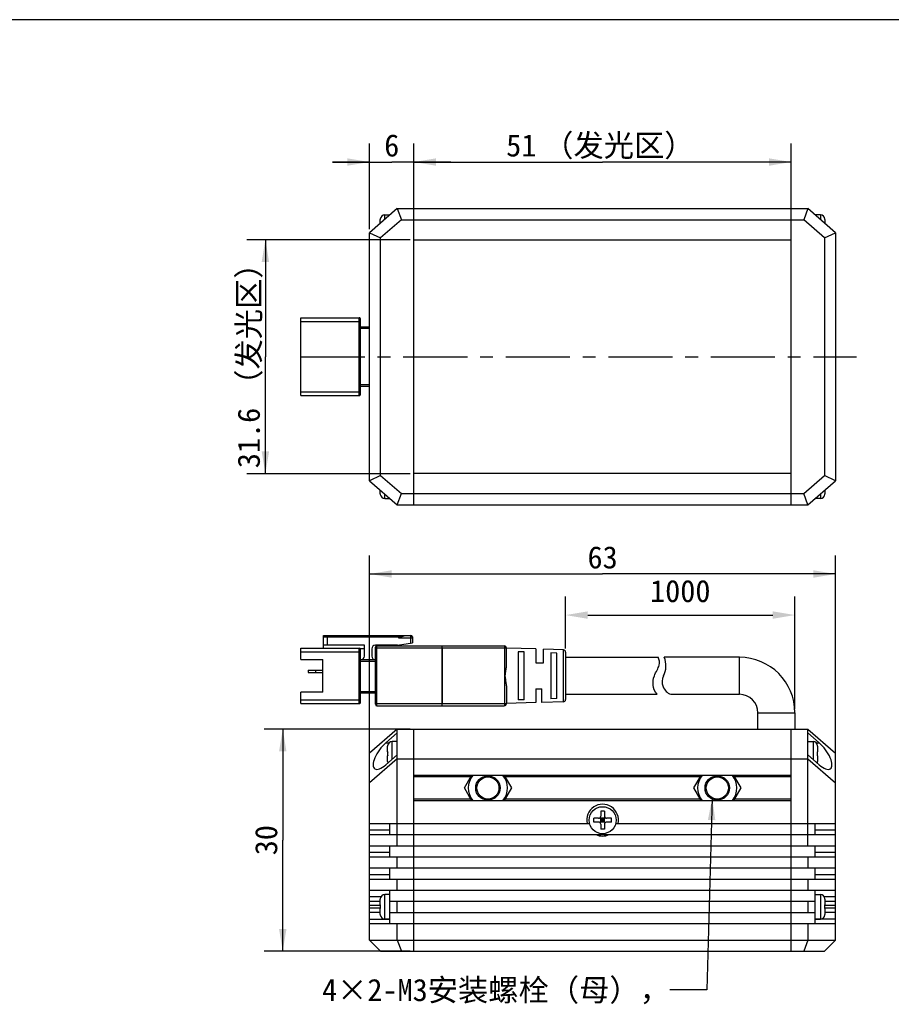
# Model space of a CAD drawing. Header units: millimetres. Extents: x 2 to 473, y 92 to 301.
# Tile 3 of 4: x 120 to 238, y 168 to 301. Entities that reach past the tile are written whole.
import ezdxf
from ezdxf.enums import TextEntityAlignment as Align

# ---------------------------------------------------------------- set-up
doc = ezdxf.new("R2010")
doc.units = ezdxf.units.MM
doc.header["$LTSCALE"] = 23.1
doc.header["$PDMODE"] = 3
doc.header["$PDSIZE"] = 8
doc.linetypes.add('CENTER', pattern=[0.6, 0.375, -0.075, 0.075, -0.075])
doc.layers.get('0').update_dxf_attribs({"linetype": 'CONTINUOUS'})
doc.layers.get('Defpoints').update_dxf_attribs({"linetype": 'CONTINUOUS'})
for name, color, linetype in [('00_COMPONENTS', 7, 'CONTINUOUS'), ('07_ALL_HOLES', 7, 'CONTINUOUS'), ('50_ALL_DETAILS', 7, 'CONTINUOUS'), ('51__DRAFT_DIMS', 7, 'CONTINUOUS'), ('_X2_56FE5C42_X0__01_528', 7, 'CONTINUOUS')]:
    doc.layers.add(name, color=color, linetype=linetype)
doc.styles.get("Standard").update_dxf_attribs({"font": 'simfang.ttf'})
doc.dimstyles.new('DIMSTYLE_1', dxfattribs={"dimtxt": 3, "dimasz": 3, "dimexe": 2.5, "dimexo": 0.5, "dimgap": 0.75, "dimtad": 1, "dimdsep": 46, "dimtxsty": 'STANDARD', "dimblk": '_FILLED', "dimblk1": '_FILLED', "dimblk2": '_FILLED', "dimcen": 0.09, "dimclrt": 3, "dimazin": 2, "dimtp": 0.3, "dimtm": 0.3, "dimtfac": 1, "dimtofl": 0, "dimtmove": 0, "dimatfit": 3, "dimldrblk": '_FILLED', "dimfxl": 1, "dimtolj": 1, "dimarcsym": 0})
doc.dimstyles.new('DIMSTYLE_2', dxfattribs={"dimtxt": 3, "dimasz": 3, "dimexe": 2.5, "dimexo": 0.5, "dimgap": 0.75, "dimtad": 1, "dimdsep": 46, "dimtxsty": 'STANDARD', "dimblk": '_FILLED', "dimblk1": '_FILLED', "dimblk2": '_FILLED', "dimcen": 0.09, "dimclrt": 3, "dimazin": 2, "dimtp": 0.2, "dimtm": 0.2, "dimtfac": 1, "dimtofl": 0, "dimtmove": 0, "dimatfit": 3, "dimldrblk": '_FILLED', "dimfxl": 1, "dimtolj": 1, "dimarcsym": 0})
doc.dimstyles.new('DIMSTYLE_3', dxfattribs={"dimtxt": 3, "dimasz": 3, "dimexe": 2.5, "dimexo": 0.5, "dimgap": 0.75, "dimtad": 1, "dimdsep": 46, "dimtxsty": 'STANDARD', "dimblk": '_FILLED', "dimblk1": '_FILLED', "dimblk2": '_FILLED', "dimcen": 0.09, "dimclrt": 3, "dimazin": 2, "dimtp": 0.1, "dimtm": 0.1, "dimtfac": 1, "dimtofl": 0, "dimtmove": 0, "dimatfit": 3, "dimldrblk": '_FILLED', "dimfxl": 1, "dimtolj": 1, "dimarcsym": 0})
doc.dimstyles.get("Standard").update_dxf_attribs({"dimtxt": 3, "dimasz": 3, "dimexe": 2.5, "dimexo": 0.5, "dimtad": 1, "dimdsep": 46, "dimtxsty": 'STANDARD', "dimblk": '_FILLED', "dimblk1": '_FILLED', "dimblk2": '_FILLED', "dimcen": 0.09, "dimclrt": 3, "dimazin": 2, "dimtol": 1, "dimtp": 0.01, "dimtm": 0.01, "dimtfac": 1, "dimtofl": 0, "dimtmove": 0, "dimatfit": 3, "dimldrblk": '_FILLED', "dimfxl": 1, "dimtolj": 1, "dimarcsym": 0})

# ---------------------------------------------------------------- blocks, each defined once
blk = doc.blocks.new('_FILLED')
at = {"color": 0, "linetype": 'ByBlock'}
blk.add_solid([(0, 0), (-1, 0.167), (-1, -0.167)], dxfattribs=at)
blk = doc.blocks.new('*D1')
at = {"layer": '51__DRAFT_DIMS', "color": 4, "transparency": 16777216}
for p, q in [((172.52, 271.63), (150.44, 271.63)), ((152.94, 271.63), (152.94, 255.83)), ((152.94, 240.03), (152.94, 255.83)), ((172.52, 240.03), (150.44, 240.03))]:
    blk.add_line(p, q, dxfattribs=at)
at = {"layer": '51__DRAFT_DIMS', "color": 4, "transparency": 16777216, "xscale": 3, "yscale": 3, "zscale": 3}
for p, rotation in [((152.94, 271.63), 90), ((152.94, 240.03), 270)]:
    blk.add_blockref('_FILLED', p, dxfattribs=dict(at, rotation=rotation))
at = {"layer": '51__DRAFT_DIMS', "color": 3, "transparency": 16777216}
for s, p in [('（发光区）', (152.19, 260.24)), ('31.6', (152.19, 244.85))]:
    blk.add_text(s, height=3, rotation=90, dxfattribs=at).set_placement(p, align=Align.CENTER)
blk = doc.blocks.new('*D2')
at = {"layer": '51__DRAFT_DIMS', "color": 4, "transparency": 16777216}
for p, q in [((173.02, 274.83), (173.02, 284.63)), ((224.02, 274.83), (224.02, 284.63)), ((173.02, 282.13), (198.52, 282.13)), ((224.02, 282.13), (198.52, 282.13))]:
    blk.add_line(p, q, dxfattribs=at)
at = {"layer": '51__DRAFT_DIMS', "color": 4, "transparency": 16777216, "xscale": 3, "yscale": 3, "zscale": 3, "rotation": 180}
blk.add_blockref('_FILLED', (173.02, 282.13), dxfattribs=at)
at = {"layer": '51__DRAFT_DIMS', "color": 4, "transparency": 16777216, "xscale": 3, "yscale": 3, "zscale": 3}
blk.add_blockref('_FILLED', (224.02, 282.13), dxfattribs=at)
at = {"layer": '51__DRAFT_DIMS', "color": 3, "transparency": 16777216}
for s, p in [('（发光区）', (200.72, 282.88)), ('51', (187.53, 282.88))]:
    blk.add_text(s, height=3, dxfattribs=at).set_placement(p, align=Align.CENTER)
blk = doc.blocks.new('*D3')
at = {"layer": '51__DRAFT_DIMS', "color": 4, "transparency": 16777216}
for p, q in [((167.02, 198.77), (167.02, 228.98)), ((230.02, 198.77), (230.02, 228.98)), ((167.02, 226.48), (198.52, 226.48)), ((230.02, 226.48), (198.52, 226.48))]:
    blk.add_line(p, q, dxfattribs=at)
at = {"layer": '51__DRAFT_DIMS', "color": 4, "transparency": 16777216, "xscale": 3, "yscale": 3, "zscale": 3, "rotation": 180}
blk.add_blockref('_FILLED', (167.02, 226.48), dxfattribs=at)
at = {"layer": '51__DRAFT_DIMS', "color": 4, "transparency": 16777216, "xscale": 3, "yscale": 3, "zscale": 3}
blk.add_blockref('_FILLED', (230.02, 226.48), dxfattribs=at)
at = {"layer": '51__DRAFT_DIMS', "color": 3, "transparency": 16777216}
blk.add_text('63', height=3, dxfattribs=at).set_placement((198.52, 227.23), align=Align.CENTER)
blk = doc.blocks.new('*D13')
at = {"layer": '51__DRAFT_DIMS', "color": 0, "lineweight": -2}
for p, q in [((193.52, 216.43), (193.52, 223.43)), ((224.52, 208.22), (224.52, 223.43)), ((196.52, 220.93), (221.52, 220.93))]:
    blk.add_line(p, q, dxfattribs=at)
at = {"layer": 'Defpoints', "color": 0}
for p in [(224.52, 220.93), (193.52, 215.93), (224.52, 207.72)]:
    blk.add_point(p, dxfattribs=at)
at = {"layer": '51__DRAFT_DIMS', "color": 0, "linetype": 'ByBlock', "lineweight": -2, "xscale": 3, "yscale": 3, "zscale": 3, "rotation": 180}
blk.add_blockref('_FILLED', (193.52, 220.93), dxfattribs=at)
at = {"layer": '51__DRAFT_DIMS', "color": 0, "linetype": 'ByBlock', "lineweight": -2, "xscale": 3, "yscale": 3, "zscale": 3}
blk.add_blockref('_FILLED', (224.52, 220.93), dxfattribs=at)
at = {"layer": '51__DRAFT_DIMS', "color": 3, "insert": (209.02, 225.68), "char_height": 3, "attachment_point": 2, "line_spacing_factor": 0.9}
blk.add_mtext('\\A1;1000{}{{\\H0.7x;}{}}', dxfattribs=at)
blk = doc.blocks.new('*D5')
at = {"layer": '51__DRAFT_DIMS', "color": 4, "transparency": 16777216}
for p, q in [((172.52, 205.52), (152.79, 205.52)), ((155.29, 205.52), (155.29, 190.52)), ((155.29, 175.52), (155.29, 190.52)), ((172.52, 175.52), (152.79, 175.52))]:
    blk.add_line(p, q, dxfattribs=at)
at = {"layer": '51__DRAFT_DIMS', "color": 4, "transparency": 16777216, "xscale": 3, "yscale": 3, "zscale": 3}
for p, rotation in [((155.29, 205.52), 90), ((155.29, 175.52), 270)]:
    blk.add_blockref('_FILLED', p, dxfattribs=dict(at, rotation=rotation))
at = {"layer": '51__DRAFT_DIMS', "color": 3, "transparency": 16777216}
blk.add_text('30', height=3, rotation=90, dxfattribs=at).set_placement((154.54, 190.52), align=Align.CENTER)
blk = doc.blocks.new('*D11')
at = {"layer": '51__DRAFT_DIMS', "color": 4, "transparency": 16777216}
for p, q in [((167.02, 273.08), (167.02, 284.63)), ((173.02, 274.83), (173.02, 284.63)), ((167.02, 282.13), (162.02, 282.13)), ((162.02, 282.13), (170.02, 282.13)), ((178.02, 282.13), (170.02, 282.13)), ((173.02, 282.13), (178.02, 282.13))]:
    blk.add_line(p, q, dxfattribs=at)
at = {"layer": '51__DRAFT_DIMS', "color": 4, "transparency": 16777216, "xscale": 3, "yscale": 3, "zscale": 3}
blk.add_blockref('_FILLED', (167.02, 282.13), dxfattribs=at)
at = {"layer": '51__DRAFT_DIMS', "color": 4, "transparency": 16777216, "xscale": 3, "yscale": 3, "zscale": 3, "rotation": 180}
blk.add_blockref('_FILLED', (173.02, 282.13), dxfattribs=at)
at = {"layer": '51__DRAFT_DIMS', "color": 3, "transparency": 16777216}
blk.add_text('6', height=3, dxfattribs=at).set_placement((170.02, 282.88), align=Align.CENTER)

msp = doc.modelspace()

# ---------------------------------------------------------------- linework, layer by layer
at = {"color": 7}
msp.add_line((473.14565, 301.35839), (1.9176, 301.35839), dxfattribs=at)
at = {"layer": '00_COMPONENTS', "color": 7}
for p, q in [((170.76604, 275.83332), (167.01604, 272.58332)), ((170.76604, 275.83332), (171.32559, 274.33332)), ((170.76604, 275.83332), (226.26604, 275.83332)), ((173.01604, 235.83332), (173.01604, 275.83332)), ((224.01604, 235.83332), (224.01604, 275.83332)), ((226.26604, 275.83332), (225.70649, 274.33332)), ((230.01604, 272.58332), (226.26604, 275.83332)), ((168.46604, 273.83999), (168.46604, 274.35313)), ((168.46809, 274.43296), (168.47102, 274.43244)), ((171.32559, 274.33332), (168.51604, 271.89838)), ((169.06604, 274.98332), (169.76604, 274.98332)), ((169.76604, 274.96916), (169.76604, 274.97749)), ((171.32559, 274.33332), (225.70649, 274.33332)), ((228.51604, 271.89838), (225.70649, 274.33332)), ((227.96604, 274.98332), (227.26604, 274.98332)), ((227.26604, 274.97749), (227.26604, 274.96665)), ((228.56105, 274.43244), (228.56398, 274.43296)), ((228.56604, 274.35313), (228.56604, 273.83999)), ((167.01604, 239.08332), (167.01604, 272.58332)), ((167.01604, 272.58332), (168.51604, 271.89838)), ((168.51604, 239.76826), (168.51604, 271.89838)), ((173.01604, 271.63332), (224.01604, 271.63332)), ((228.51604, 271.89838), (230.01604, 272.58332)), ((228.51604, 271.89838), (228.51604, 239.76826)), ((230.01604, 272.58332), (230.01604, 239.08332)), ((168.51604, 239.76826), (167.01604, 239.08332)), ((168.51604, 239.76826), (171.32559, 237.33332)), ((224.01604, 240.03332), (173.01604, 240.03332)), ((225.70649, 237.33332), (228.51604, 239.76826)), ((230.01604, 239.08332), (228.51604, 239.76826)), ((167.01604, 239.08332), (170.76604, 235.83332)), ((226.26604, 235.83332), (230.01604, 239.08332)), ((168.46604, 237.31352), (168.46604, 237.82665)), ((168.47102, 237.2342), (168.46809, 237.23368)), ((170.76604, 235.83332), (171.32559, 237.33332)), ((171.32559, 237.33332), (225.70649, 237.33332)), ((226.26604, 235.83332), (225.70649, 237.33332)), ((228.56398, 237.23368), (228.56105, 237.2342)), ((228.56604, 237.82665), (228.56604, 237.31352)), ((169.06604, 236.68332), (169.76604, 236.68332)), ((169.76604, 236.69748), (169.76604, 236.68915)), ((170.76604, 235.83332), (226.26604, 235.83332)), ((227.26604, 236.68915), (227.26604, 236.69999)), ((227.96604, 236.68332), (227.26604, 236.68332)), ((217.01604, 215.22296), (206.85903, 215.22296)), ((207.74182, 210.22296), (217.01604, 210.22296)), ((219.51604, 205.52296), (219.51604, 207.72296)), ((224.51604, 207.72296), (224.51604, 205.52296)), ((170.76604, 205.52296), (167.01604, 202.27296)), ((170.76604, 205.00539), (169.22277, 203.66789)), ((170.76604, 189.77296), (170.76604, 205.52296)), ((170.76604, 205.52296), (226.26604, 205.52296)), ((173.01604, 175.52296), (173.01604, 205.52296)), ((224.01604, 175.52296), (224.01604, 205.52296)), ((226.26604, 205.52296), (230.01604, 202.27296)), ((226.26604, 189.77296), (226.26604, 205.52296)), ((226.26604, 205.00539), (227.80931, 203.66789)), ((170.76604, 203.83296), (170.06604, 203.83296)), ((226.26604, 203.83296), (226.96604, 203.83296)), ((167.01604, 177.02296), (167.01604, 202.27296)), ((169.46604, 202.43296), (169.46604, 203.20277)), ((169.46604, 202.43296), (169.47102, 202.43296)), ((169.46809, 203.2826), (169.47102, 203.28208)), ((227.56105, 203.28208), (227.56396, 203.2826)), ((227.56105, 202.43296), (227.56604, 202.43296)), ((227.56604, 203.20277), (227.56604, 202.43296)), ((230.01604, 177.02296), (230.01604, 202.27296)), ((170.76604, 201.52296), (167.01604, 198.27296)), ((170.76604, 202.03554), (169.22277, 200.69804)), ((169.46604, 201.16316), (169.46604, 201.93296)), ((169.47102, 201.93296), (169.46604, 201.93296)), ((169.47102, 201.08384), (169.46811, 201.08333)), ((170.76604, 201.52296), (226.26604, 201.52296)), ((226.26604, 202.03554), (227.80931, 200.69804)), ((226.26604, 201.52296), (230.01604, 198.27296)), ((227.56604, 201.93296), (227.56105, 201.93296)), ((227.56398, 201.08333), (227.56105, 201.08384)), ((227.56604, 201.93296), (227.56604, 201.16316)), ((224.01604, 199.27296), (173.01604, 199.27296)), ((179.84064, 197.57299), (180.82212, 199.27296)), ((185.20995, 199.27296), (186.19144, 197.57299)), ((210.84064, 197.57299), (211.82212, 199.27296)), ((216.20995, 199.27296), (217.19144, 197.57299)), ((180.82214, 195.87296), (179.84064, 197.57299)), ((186.19144, 197.57299), (185.20993, 195.87296)), ((211.82214, 195.87296), (210.84064, 197.57299)), ((217.19144, 197.57299), (216.20993, 195.87296)), ((173.01604, 195.87296), (224.01604, 195.87296)), ((198.76604, 194.42296), (198.26604, 194.42296)), ((198.26604, 194.42296), (198.26604, 193.77296)), ((198.76604, 194.42296), (198.76604, 193.77296)), ((197.96604, 193.47296), (197.31604, 193.47296)), ((197.31604, 192.97296), (197.31604, 193.47296)), ((197.96604, 192.97296), (197.31604, 192.97296)), ((198.8539, 192.8851), (198.17817, 193.56083)), ((198.17817, 192.8851), (198.8539, 193.56083)), ((198.76604, 193.47296), (198.26604, 193.47296)), ((198.26604, 192.97296), (198.26604, 193.47296)), ((198.76604, 193.22296), (198.26604, 193.22296)), ((198.76604, 192.97296), (198.26604, 192.97296)), ((198.51604, 193.47296), (198.51604, 192.97296)), ((198.76604, 192.97296), (198.76604, 193.47296)), ((199.71604, 193.47296), (199.06604, 193.47296)), ((199.71604, 192.97296), (199.06604, 192.97296)), ((199.71604, 192.97296), (199.71604, 193.47296)), ((167.01604, 192.77296), (196.7598, 192.77296)), ((169.76604, 191.27296), (169.76604, 192.77296)), ((198.26604, 192.67296), (198.26604, 192.02296)), ((198.76604, 192.02296), (198.26604, 192.02296)), ((198.76604, 192.67296), (198.76604, 192.02296)), ((200.27228, 192.77296), (230.01604, 192.77296)), ((227.26604, 191.27296), (227.26604, 192.77296)), ((167.01604, 191.27296), (230.01604, 191.27296)), ((167.01604, 189.77296), (230.01604, 189.77296)), ((169.76604, 188.27296), (169.76604, 189.77296)), ((227.26604, 188.27296), (227.26604, 189.77296)), ((167.01604, 188.27296), (230.01604, 188.27296)), ((170.76604, 186.77296), (170.76604, 188.27296)), ((226.26604, 188.27296), (226.26604, 186.77296)), ((167.01604, 186.77296), (230.01604, 186.77296)), ((169.76604, 185.27296), (169.76604, 186.77296)), ((227.26604, 185.27296), (227.26604, 186.77296)), ((167.01604, 185.27296), (230.01604, 185.27296)), ((170.76604, 183.77296), (170.76604, 185.27296)), ((226.26604, 185.27296), (226.26604, 183.77296)), ((167.01604, 183.77296), (230.01604, 183.77296)), ((169.76604, 179.27296), (169.76604, 183.77296)), ((227.26604, 179.27296), (227.26604, 183.77296)), ((167.01604, 182.27296), (168.46604, 182.27296)), ((168.46604, 181.77296), (168.46604, 182.54277)), ((168.46809, 182.6226), (168.47102, 182.62208)), ((169.76604, 183.17296), (169.06604, 183.17296)), ((169.76604, 182.27296), (227.26604, 182.27296)), ((170.76604, 180.77296), (170.76604, 182.27296)), ((226.26604, 182.27296), (226.26604, 180.77296)), ((227.26604, 183.17296), (227.96604, 183.17296)), ((228.56105, 182.62208), (228.56396, 182.6226)), ((228.56604, 182.54277), (228.56604, 181.77296)), ((228.56604, 182.27296), (230.01604, 182.27296)), ((168.46604, 181.77296), (168.47102, 181.77296)), ((168.46604, 180.50316), (168.46604, 181.27296)), ((168.47102, 181.27296), (168.46604, 181.27296)), ((228.56105, 181.77296), (228.56604, 181.77296)), ((228.56604, 181.27296), (228.56105, 181.27296)), ((228.56604, 181.27296), (228.56604, 180.50316)), ((168.46604, 180.77296), (167.01604, 180.77296)), ((168.47102, 180.42384), (168.46811, 180.42333)), ((169.76604, 179.87296), (169.06604, 179.87296)), ((169.76604, 180.77296), (227.26604, 180.77296)), ((227.26604, 179.87296), (227.96604, 179.87296)), ((228.56398, 180.42333), (228.56105, 180.42384)), ((230.01604, 180.77296), (228.56604, 180.77296)), ((167.01604, 179.27296), (230.01604, 179.27296)), ((170.76604, 177.02296), (170.76604, 179.27296)), ((226.26604, 179.27296), (226.26604, 177.02296)), ((167.01604, 177.02296), (168.51604, 175.52296)), ((167.01604, 177.02296), (230.01604, 177.02296)), ((170.76604, 177.02296), (171.32559, 175.52296)), ((226.26604, 177.02296), (225.70649, 175.52296)), ((228.51604, 175.52296), (230.01604, 177.02296)), ((168.51604, 175.52296), (228.51604, 175.52296))]:
    msp.add_line(p, q, dxfattribs=at)
at = {"layer": '00_COMPONENTS', "color": 4}
for p, q in [((169.06604, 274.35999), (169.06604, 274.98332)), ((227.96604, 274.98332), (227.96604, 274.35999)), ((169.06604, 236.68332), (169.06604, 237.30665)), ((227.96604, 237.30665), (227.96604, 236.68332)), ((217.01604, 210.22296), (217.01604, 215.22296)), ((219.51604, 207.72296), (224.51604, 207.72296)), ((169.22277, 203.66789), (169.65562, 203.66789)), ((170.06604, 201.42887), (170.06604, 203.83296)), ((226.96604, 203.83296), (226.96604, 201.42887)), ((227.37645, 203.66789), (227.80931, 203.66789)), ((180.70665, 199.07296), (173.01604, 199.07296)), ((211.70665, 199.07296), (185.32542, 199.07296)), ((224.01604, 199.07296), (216.32542, 199.07296)), ((180.70667, 196.07296), (173.01604, 196.07296)), ((211.70667, 196.07296), (185.3254, 196.07296)), ((224.01604, 196.07296), (216.3254, 196.07296)), ((169.76604, 191.85875), (167.01604, 191.85875)), ((230.01604, 191.85875), (227.26604, 191.85875)), ((169.76604, 188.85875), (167.01604, 188.85875)), ((230.01604, 188.85875), (227.26604, 188.85875)), ((169.76604, 185.85875), (167.01604, 185.85875)), ((230.01604, 185.85875), (227.26604, 185.85875)), ((168.5408, 182.85875), (167.01604, 182.85875)), ((169.06604, 179.87296), (169.06604, 183.17296)), ((227.96604, 183.17296), (227.96604, 179.87296)), ((230.01604, 182.85875), (228.49127, 182.85875)), ((167.01604, 181.72489), (168.46604, 181.72489)), ((168.46604, 181.32104), (167.01604, 181.32104)), ((228.56604, 181.72489), (230.01604, 181.72489)), ((230.01604, 181.32104), (228.56604, 181.32104)), ((167.01604, 179.85875), (169.76604, 179.85875)), ((230.01604, 179.85875), (227.26604, 179.85875))]:
    msp.add_line(p, q, dxfattribs=at)
at = {"layer": '00_COMPONENTS', "color": 7}
for centre, radius in [((183.01604, 197.57299), 1.65), ((183.01604, 197.57299), 1.5), ((214.01604, 197.57299), 1.65), ((214.01604, 197.57299), 1.5), ((198.51604, 193.22296), 1.825)]:
    msp.add_circle(centre, radius, dxfattribs=at)
for centre, radius, start, end in [((169.09864, 274.35317), 0.63261, 172.8013105, 180.0040207), ((169.10134, 274.35313), 0.6353, 178.8008675, 180.0001349), ((169.10017, 274.35315), 0.63413, 177.6016855, 178.8009), ((169.09727, 274.3533), 0.63123, 175.1993347, 176.4010845), ((169.06604, 274.38332), 0.6, 90, 175.2545596), ((169.09619, 274.35339), 0.63015, 173.996245, 175.1993685), ((169.09471, 274.35355), 0.62865, 172.7904501, 173.9962782), ((227.96604, 274.38332), 0.6, 4.7454404, 90), ((227.93343, 274.35317), 0.63261, 359.9959793, 7.1986895), ((227.93737, 274.35355), 0.62865, 6.0037218, 7.2095499), ((227.93588, 274.35339), 0.63015, 4.8006315, 6.003755), ((227.9348, 274.3533), 0.63123, 3.5989155, 4.8006653), ((227.9319, 274.35315), 0.63413, 1.1991, 2.3983145), ((227.93073, 274.35313), 0.6353, 359.9998651, 1.1991325), ((169.10133, 237.31352), 0.6353, 179.9998646, 181.2066472), ((169.09864, 237.31347), 0.63261, 179.9959793, 187.1986895), ((169.10016, 237.31349), 0.63413, 181.2066145, 182.4103621), ((169.09726, 237.31334), 0.63122, 183.612499, 184.8127652), ((169.06604, 237.28332), 0.6, 184.7454404, 270), ((169.09618, 237.31325), 0.63014, 184.812733, 186.0113361), ((169.0947, 237.3131), 0.62865, 186.0113051, 187.2095546), ((227.96604, 237.28332), 0.6, 270, 355.2545596), ((227.93343, 237.31347), 0.63261, 352.8013105, 0.0040207), ((227.93737, 237.3131), 0.62865, 352.7904454, 353.9886949), ((227.93589, 237.31325), 0.63014, 353.9886639, 355.187267), ((227.93481, 237.31334), 0.63122, 355.1872348, 356.387501), ((227.93191, 237.31349), 0.63413, 357.5896379, 358.7933855), ((227.93074, 237.31352), 0.6353, 358.7933528, 0.0001354), ((204.08626, 214.07764), 3, 333.1562327, 22.4436174), ((217.01604, 207.72296), 7.5, 0, 90), ((208.36902, 211.91016), 1.8, 153.1562327, 249.6078352), ((217.01604, 207.72296), 2.5, 0, 90), ((170.06604, 203.23296), 0.6, 90, 175.2545596), ((226.96604, 203.23296), 0.6, 4.7454404, 90), ((170.09864, 203.20281), 0.63261, 172.8013105, 180.0040207), ((226.93343, 203.20281), 0.63261, 359.9959793, 7.1986895), ((170.09864, 201.16312), 0.63261, 179.9959793, 187.1986895), ((170.06604, 201.13296), 0.6, 184.7454404, 198.9537694), ((226.96604, 201.13296), 0.6, 341.0462306, 355.2545596), ((226.93343, 201.16312), 0.63261, 352.8013105, 0.0040207), ((183.01604, 197.57299), 2.65578, 140.1858471, 219.8154357), ((183.01604, 197.57299), 2.65578, 320.1845643, 39.8141529), ((214.01604, 197.57299), 2.65578, 140.1858471, 219.8154357), ((214.01604, 197.57299), 2.65578, 320.1845643, 39.8141529), ((198.51604, 193.22296), 2.15, 347.9185301, 192.0814699), ((197.96604, 193.77296), 0.3, 270, 360), ((197.96604, 192.67296), 0.3, 0, 90), ((199.06604, 193.77296), 0.3, 180, 270), ((199.06604, 192.67296), 0.3, 90, 180), ((198.51604, 193.22296), 2.15, 245.0908473, 294.9091527), ((169.09864, 182.54281), 0.63261, 172.8013105, 180.0040207), ((169.06604, 182.57296), 0.6, 90, 175.2545596), ((227.96604, 182.57296), 0.6, 4.7454404, 90), ((227.93343, 182.54281), 0.63261, 359.9959793, 7.1986895), ((169.09864, 180.50312), 0.63261, 179.9959793, 187.1986895), ((169.06604, 180.47296), 0.6, 184.7454404, 270), ((227.96604, 180.47296), 0.6, 270, 355.2545596), ((227.93343, 180.50312), 0.63261, 352.8013105, 0.0040207)]:
    msp.add_arc(centre, radius, start, end, dxfattribs=at)
for centre, major_axis, start_param, end_param in [((169.22277, 202.18296), (1.51036, 2.0101), 1.079057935, 4.220650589), ((227.80931, 202.18296), (-1.51036, 2.0101), 2.062534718, 5.204127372)]:
    msp.add_ellipse(centre, major_axis=major_axis, ratio=0.402459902, start_param=start_param, end_param=end_param, dxfattribs=at)
for points in [[(169.47102, 202.43296), (169.46868, 202.34966), (169.46751, 202.18296), (169.46868, 202.01627), (169.47102, 201.93296)], [(227.56105, 201.93296), (227.56339, 202.01627), (227.56456, 202.18296), (227.56339, 202.34966), (227.56105, 202.43296)], [(168.47102, 181.77296), (168.46868, 181.68966), (168.46751, 181.52296), (168.46868, 181.35627), (168.47102, 181.27296)], [(228.56105, 181.27296), (228.56339, 181.35627), (228.56456, 181.52296), (228.56339, 181.68966), (228.56105, 181.77296)]]:
    msp.add_open_spline(points, degree=3, knots=[0, 0, 0, 0, 0.499999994, 1, 1, 1, 1], dxfattribs=at)
at = {"layer": '07_ALL_HOLES', "color": 1, "linetype": 'CENTER'}
msp.add_line((157.71604, 255.83332), (232.83206, 255.83332), dxfattribs=at)
at = {"layer": '_X2_56FE5C42_X0__01_528', "color": 7}
for p, q in [((157.71604, 250.58332), (157.71604, 261.08332)), ((157.71604, 261.08332), (165.61604, 261.08332)), ((165.81604, 250.78332), (165.81604, 260.88332)), ((167.01604, 259.83332), (165.81604, 259.83332)), ((165.81604, 251.83332), (167.01604, 251.83332)), ((157.71604, 250.58332), (165.61604, 250.58332)), ((160.81604, 216.47296), (160.81604, 218.17296)), ((160.81604, 218.17296), (172.61604, 218.17296)), ((170.91604, 217.87296), (171.81604, 218.17296)), ((160.81604, 217.97296), (171.21604, 217.97296)), ((166.31604, 216.87296), (160.81604, 216.87296)), ((166.31604, 215.37296), (166.31604, 216.87296)), ((170.81604, 216.87296), (167.81604, 216.87296)), ((170.81604, 216.87296), (172.81604, 217.17296)), ((172.81604, 217.97296), (172.81604, 217.17296)), ((157.71604, 214.92296), (157.71604, 216.47296)), ((157.71604, 216.47296), (165.61604, 216.47296)), ((166.31604, 216.37296), (165.78905, 216.37296)), ((165.81604, 209.17296), (165.81604, 216.27296)), ((167.31604, 216.37296), (167.31604, 215.37296)), ((167.81604, 208.87296), (167.81604, 216.57296)), ((168.01604, 216.77296), (185.21604, 216.77296)), ((185.51604, 214.07624), (185.51604, 216.47296)), ((189.51604, 216.34796), (185.51604, 216.47296)), ((187.11604, 215.98295), (187.11604, 209.46298)), ((187.91604, 215.95441), (187.11605, 215.98295)), ((187.91604, 209.49138), (187.91604, 215.95441)), ((189.51604, 216.34796), (189.51604, 214.47323)), ((190.51604, 214.4731), (190.51604, 216.31671)), ((193.22541, 216.23205), (190.51604, 216.31671)), ((191.51604, 215.82601), (191.51604, 209.61992)), ((192.31565, 215.79713), (191.51604, 215.82601)), ((192.31565, 209.64864), (192.31565, 215.79713)), ((193.51604, 215.93219), (193.51604, 209.51374)), ((157.71604, 214.92296), (160.71604, 214.92296)), ((160.71604, 210.52296), (160.71604, 214.92296)), ((167.81604, 214.87296), (165.81604, 214.87296)), ((189.51604, 214.47296), (190.51604, 214.47296)), ((193.51604, 215.22296), (206.00887, 215.22296)), ((158.71604, 213.47296), (158.71604, 213.17296)), ((158.71604, 213.47296), (160.71604, 213.47296)), ((158.71604, 213.17296), (160.71604, 213.17296)), ((159.71604, 213.47296), (159.71604, 213.17296)), ((157.71604, 208.97296), (157.71604, 210.52296)), ((160.71604, 210.52296), (157.71604, 210.52296)), ((167.81604, 210.37296), (165.81604, 210.37296)), ((185.51604, 211.36967), (185.51604, 208.97296)), ((189.51604, 210.97296), (189.51604, 209.09796)), ((189.51604, 210.97296), (190.31604, 210.97296)), ((190.31604, 209.12296), (190.31604, 210.97296)), ((193.51604, 210.22296), (205.90729, 210.22296)), ((157.71604, 208.97296), (165.61604, 208.97296)), ((189.51604, 209.09796), (185.51604, 208.97296)), ((187.91604, 209.49138), (187.11604, 209.46298)), ((193.22541, 209.21388), (190.31604, 209.12296)), ((192.31565, 209.64864), (191.51604, 209.61992)), ((168.01604, 208.67296), (185.21604, 208.67296))]:
    msp.add_line(p, q, dxfattribs=at)
at = {"layer": '_X2_56FE5C42_X0__01_528', "color": 4}
for p, q in [((165.61604, 250.58332), (165.61604, 261.08332)), ((157.71604, 260.58332), (165.81604, 260.58332)), ((167.01604, 259.63332), (165.81604, 259.63332)), ((167.01604, 252.03332), (165.81604, 252.03332)), ((157.71604, 251.08332), (165.81604, 251.08332)), ((172.61604, 217.14296), (172.61604, 218.17296)), ((160.81604, 218.07296), (171.51604, 218.07296)), ((161.31604, 216.87296), (161.31604, 217.97296)), ((170.91604, 217.87296), (172.81604, 217.87296)), ((157.71604, 215.97296), (165.81604, 215.97296)), ((165.61604, 208.97296), (165.61604, 216.47296)), ((185.51604, 216.47296), (167.81604, 216.47296)), ((168.01604, 208.67296), (168.01604, 216.77296)), ((176.79036, 216.77296), (176.79036, 208.67296)), ((176.84134, 216.47296), (176.84134, 208.97296)), ((185.26701, 216.47296), (185.26701, 208.97296)), ((193.22541, 209.21388), (193.22541, 216.23205)), ((167.81604, 214.67296), (165.81604, 214.67296)), ((167.81604, 210.57296), (165.81604, 210.57296)), ((157.71604, 209.47296), (165.81604, 209.47296)), ((167.81604, 208.97296), (185.51604, 208.97296))]:
    msp.add_line(p, q, dxfattribs=at)
at = {"layer": '_X2_56FE5C42_X0__01_528', "color": 7}
for centre, radius, start, end in [((165.61604, 260.88332), 0.2, 359.9998736, 89.9999992), ((165.61604, 250.78332), 0.2, 270.0000001, 0.0001264), ((172.61604, 217.97296), 0.2, 0, 89.9999993), ((167.81604, 216.37296), 0.5, 90, 180), ((165.61604, 216.27296), 0.2, 0.0000002, 89.9999992), ((168.01604, 216.57296), 0.2, 90, 179.9999993), ((185.21604, 216.47296), 0.3, 0.0000002, 89.9999999), ((193.21604, 215.93219), 0.3, 0.023181, 88.1820546), ((165.81604, 215.37296), 0.5, 270.0000003, 359.9999997), ((167.81604, 215.37296), 0.5, 180.0000002, 270), ((165.61604, 209.17296), 0.2, 270.0000001, 0.0001294), ((168.01604, 208.87296), 0.2, 180.0000001, 270), ((185.21604, 208.97296), 0.3, 270, 359.9999992), ((193.21604, 209.51374), 0.3, 271.7900492, 359.9492092)]:
    msp.add_arc(centre, radius, start, end, dxfattribs=at)
at = {"layer": '_X2_56FE5C42_X0__01_528', "color": 4}
for points, knots in [([(176.84134, 216.47296), (176.84134, 216.51126), (176.83908, 216.58234), (176.82959, 216.67492), (176.81653, 216.73596), (176.80335, 216.7655), (176.79419, 216.77296), (176.79036, 216.77296)], [0, 0, 0, 0, 0.369453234, 0.68451582, 0.900192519, 0.963073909, 1, 1, 1, 1]), ([(185.21604, 216.77296), (185.21987, 216.77296), (185.22905, 216.76552), (185.24218, 216.73592), (185.25528, 216.6749), (185.26475, 216.58231), (185.26701, 216.51126), (185.26701, 216.47296)], [0, 0, 0, 0, 0.036950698, 0.09988303, 0.315689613, 0.630605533, 1, 1, 1, 1]), ([(176.79036, 208.67296), (176.79419, 208.67296), (176.80335, 208.68043), (176.81654, 208.70998), (176.82959, 208.77103), (176.83908, 208.86361), (176.84134, 208.93467), (176.84134, 208.97296)], [0, 0, 0, 0, 0.036935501, 0.099844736, 0.315618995, 0.630596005, 1, 1, 1, 1]), ([(185.26701, 208.97296), (185.26701, 208.93467), (185.26475, 208.86361), (185.25527, 208.77103), (185.24221, 208.70998), (185.22903, 208.68043), (185.21986, 208.67296), (185.21604, 208.67296)], [0, 0, 0, 0, 0.369404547, 0.684388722, 0.900161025, 0.963067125, 1, 1, 1, 1])]:
    msp.add_open_spline(points, degree=3, knots=knots, dxfattribs=at)
at = {"layer": '_X2_56FE5C42_X0__01_528', "color": 7}
for points, knots in [([(205.90729, 210.22296), (205.52764, 210.58998), (205.24998, 211.41335), (205.40435, 212.62457), (205.88317, 213.444), (206.24676, 214.26826), (206.22146, 214.86529), (206.00887, 215.22296)], [0, 0, 0, 0, 0.259400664, 0.498605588, 0.659278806, 0.799731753, 1, 1, 1, 1]), ([(185.37048, 212.72296), (185.37048, 212.83892), (185.39135, 213.06974), (185.44673, 213.40913), (185.49871, 213.7432), (185.51604, 213.9662), (185.51604, 214.07624)], [0, 0, 0, 0, 0.255396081, 0.508745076, 0.757631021, 1, 1, 1, 1]), ([(185.51604, 211.36967), (185.51604, 211.47974), (185.49838, 211.70274), (185.44767, 212.03699), (185.39101, 212.37617), (185.37048, 212.607), (185.37048, 212.72296)], [0, 0, 0, 0, 0.242438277, 0.491338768, 0.744606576, 1, 1, 1, 1])]:
    msp.add_open_spline(points, degree=3, knots=knots, dxfattribs=at)

# ---------------------------------------------------------------- texts
at = {"layer": '50_ALL_DETAILS', "color": 3}
msp.add_text('4×2-M3安装螺栓（母），', height=3, dxfattribs=at).set_placement((207.62134, 168.78712), align=Align.RIGHT)

# ---------------------------------------------------------------- dimensions: what is measured, and where the dimension line sits
at = {"layer": '51__DRAFT_DIMS', "color": 4}
dim = msp.add_linear_dim(base=(224.01604, 282.1276), p1=(173.01604, 274.33332), p2=(224.01604, 274.33332), text='<>（发光区）', dimstyle='DIMSTYLE_1', dxfattribs=at)
dim.commit()
dim.dimension.update_dxf_attribs({"geometry": '*D2', "text_midpoint": (198.51604, 282.1276), "dimtype": 160})
for base, p1, p2, angle, dimstyle, picture, middle in [((167.01604, 282.1276), (173.01604, 274.33332), (167.01604, 272.58332), 180, 'DIMSTYLE_3', '*D11', (169.98674, 282.1276)), ((155.29023, 175.52296), (173.01604, 205.52296), (173.01604, 175.52296), 270, 'DIMSTYLE_2', '*D5', (155.29023, 190.51417))]:
    dim = msp.add_linear_dim(base=base, p1=p1, p2=p2, angle=angle, dimstyle=dimstyle, dxfattribs=at)
    dim.commit()
    dim.dimension.update_dxf_attribs({"geometry": picture, "text_midpoint": middle, "dimtype": 160})
dim = msp.add_linear_dim(base=(152.93599, 240.03332), p1=(173.01604, 271.63332), p2=(173.01604, 240.03332), angle=270, text='<>（发光区）', dimstyle='DIMSTYLE_1', dxfattribs=at)
dim.commit()
dim.dimension.update_dxf_attribs({"geometry": '*D1', "text_midpoint": (152.93599, 255.83332), "dimtype": 160})
dim = msp.add_linear_dim(base=(230.01604, 226.47851), p1=(167.01604, 198.27296), p2=(230.01604, 198.27296), dimstyle='DIMSTYLE_1', dxfattribs=at)
dim.commit()
dim.dimension.update_dxf_attribs({"geometry": '*D3', "text_midpoint": (198.45451, 226.47851), "dimtype": 160})
dim = msp.add_linear_dim(base=(224.51604, 220.92954), p1=(193.51604, 215.93231), p2=(224.51604, 207.72296), text='1000{}{{\\H0.7x;}{}}', dimstyle='DIMSTYLE_1', override={"dimdec": 4}, dxfattribs=at)
dim.commit()
dim.dimension.update_dxf_attribs({"geometry": '*D13', "text_midpoint": (209.01604, 223.67954)})

# ---------------------------------------------------------------- leaders
at = {"layer": '50_ALL_DETAILS', "color": 4}
msp.add_leader([(213.33865, 196.23465), (212.62134, 170.28712), (207.62134, 170.28712)], dimstyle='STANDARD', override={"dimtad": 0}, dxfattribs=at)

doc.saveas('drawing.dxf')
